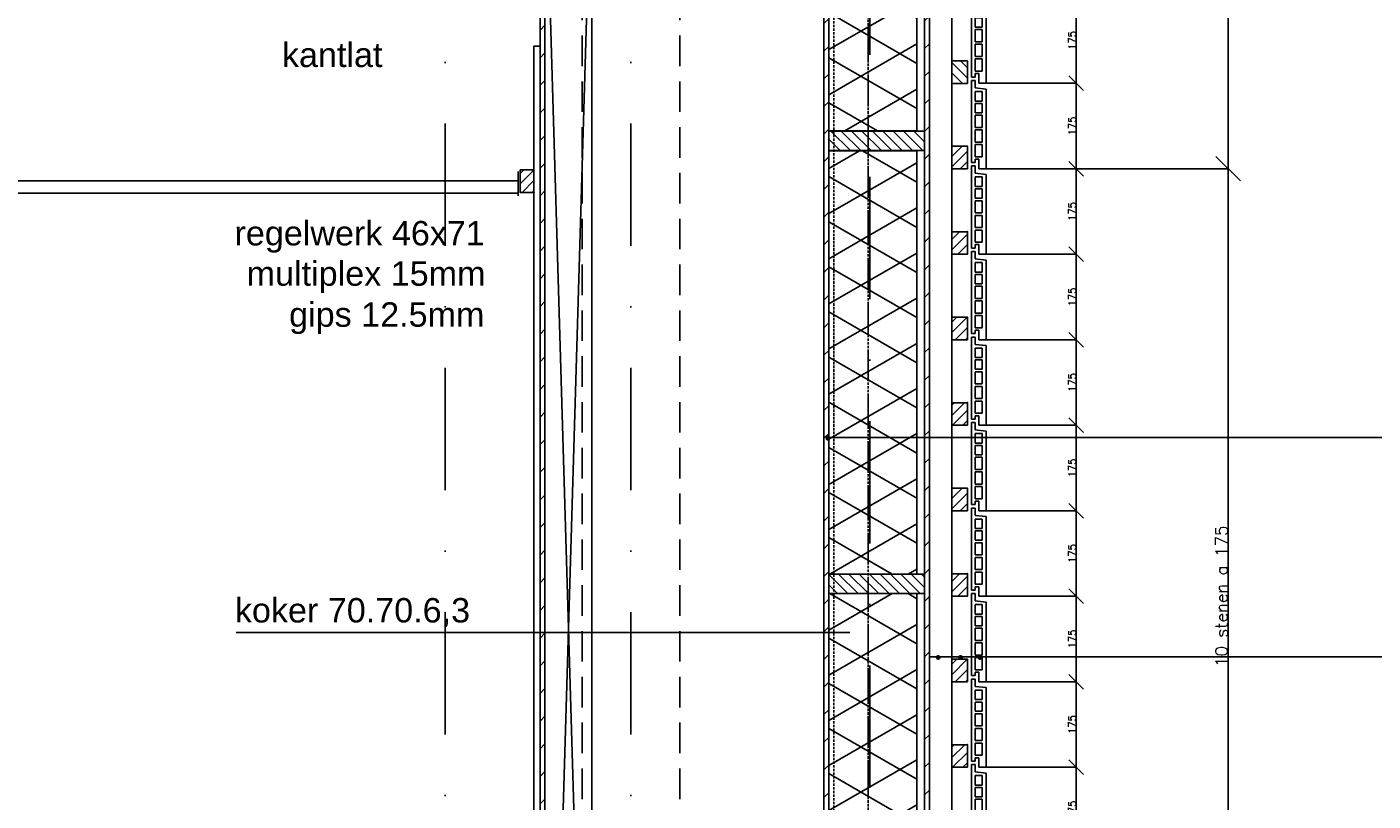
# Model space of a CAD drawing. Extents: x 0 to 317513, y 0 to 193913.
# Tile 95 of 105: x 237391 to 240147, y 162255 to 163839. Entities that reach past the tile are written whole.
import ezdxf

# ---------------------------------------------------------------- set-up
doc = ezdxf.new("R2010")
doc.units = 0
doc.header["$LTSCALE"] = 20
doc.header["$MEASUREMENT"] = 0
doc.header["$PDSIZE"] = -1
for name, pattern in [('DASHDOT', [25, 12.5, -6.25, 0, -6.25]), ('DASHED2', [0.375, 0.25, -0.125]), ('DD1', [2.66667, 1.66667, -0.5, 0, -0.5]), ('HIDDEN2', [4.6875, 3.125, -1.5625])]:
    doc.linetypes.add(name, pattern=pattern)
doc.layers.get('0').update_dxf_attribs({"linetype": 'CONTINUOUS'})
doc.layers.get('DEFPOINTS').update_dxf_attribs({"linetype": 'CONTINUOUS'})
for name, color, linetype in [('A--01A1_ACEER', 1, 'CONTINUOUS'), ('A--A21--_F-23-', 9, 'CONTINUOUS'), ('A--A25--_F--3-', 9, 'CONTINUOUS'), ('A--A42--_F--3-', 9, 'CONTINUOUS'), ('A--A42--_F-23-', 9, 'CONTINUOUS'), ('A--L21--', 3, 'CONTINUOUS'), ('A--L21D3_BUITENWAND', 3, 'CONTINUOUS'), ('A--L25--', 7, 'CONTINUOUS'), ('A--L25--_F-23-', 7, 'CONTINUOUS'), ('A--L28D1_KONSTRUKTIES', 1, 'CONTINUOUS'), ('A--L28DC1_KONSTRUKTIES', 1, 'HIDDEN2'), ('A--L31--', 2, 'CONTINUOUS'), ('A--L31D1_BUITENKOZIJN', 1, 'CONTINUOUS'), ('A--L35-D2-_PLAFONDS', 2, 'CONTINUOUS'), ('A--L35-D4-_PLAFONDS', 4, 'CONTINUOUS'), ('A--L42--', 7, 'CONTINUOUS'), ('A--L42--_F--3-', 7, 'CONTINUOUS'), ('A--L42--_F-23-', 7, 'CONTINUOUS'), ('A--M$1A-_F123-', 1, 'CONTINUOUS'), ('A--T$1A-_F123_20', 1, 'CONTINUOUS'), ('A--T01A-25_TEKST', 2, 'CONTINUOUS'), ('STRAMIEN', 8, 'DD1'), ('X--LR---_CP', 7, 'CONTINUOUS')]:
    doc.layers.add(name, color=color, linetype=linetype)
doc.styles.add('EB2', font='ARIAL.TTF')
doc.styles.add('MAATLIJN', font='ROMANS')
doc.dimstyles.new('ALFA25', dxfattribs={"dimscale": 0.3, "dimtxt": 50, "dimasz": 100, "dimexe": 0, "dimexo": 0, "dimgap": 2, "dimtad": 1, "dimdec": 0, "dimzin": 0, "dimdsep": 46, "dimtxsty": 'MAATLIJN', "dimblk1": 'OBLIQUE', "dimblk2": 'OBLIQUE', "dimsah": 1, "dimcen": 0, "dimclrd": 1, "dimclre": 1, "dimclrt": 2, "dimadec": 0, "dimazin": 0, "dimtfac": 0.75, "dimtdec": 4, "dimtix": 1, "dimtmove": 2, "dimatfit": 3, "dimldrblk": 'OBLIQUE', "dimfxl": 0, "dimtvp": 1.5, "dimtolj": 1, "dimtzin": 0, "dimarcsym": 0})
pattern_1 = [(45, (0, 0), (-10.6066, 10.6066), [])]

# ---------------------------------------------------------------- blocks, each defined once
blk = doc.blocks.new('_OBLIQUE')
at = {"color": 0, "linetype": 'ByBlock'}
blk.add_line((-0.5, -0.5), (0.5, 0.5), dxfattribs=at)
blk = doc.blocks.new('*D396')
at = {"layer": 'A--M$1A-_F123-', "color": 1, "lineweight": -2}
for p, q in [((239354.3, 163549.3), (239538.8, 163549.3)), ((239538.8, 163374.3), (239538.8, 163549.3)), ((239354.3, 163374.3), (239538.8, 163374.3))]:
    blk.add_line(p, q, dxfattribs=at)
at = {"layer": 'DEFPOINTS', "color": 0}
for p in [(239354.3, 163549.3), (239538.8, 163549.3), (239354.3, 163374.3)]:
    blk.add_point(p, dxfattribs=at)
at = {"layer": 'A--M$1A-_F123-', "color": 1, "lineweight": -2, "xscale": 30, "yscale": 30, "zscale": 30}
for p, rotation in [((239538.8, 163549.3), 90), ((239538.8, 163374.3), 270)]:
    blk.add_blockref('_OBLIQUE', p, dxfattribs=dict(at, rotation=rotation))
at = {"layer": 'A--M$1A-_F123-', "color": 2, "insert": (239530.7, 163461.8), "char_height": 15, "attachment_point": 5, "rotation": 90, "style": 'MAATLIJN'}
blk.add_mtext('\\A1;175', dxfattribs=at)
blk = doc.blocks.new('*D397')
at = {"layer": 'A--M$1A-_F123-', "color": 1, "lineweight": -2}
for p, q in [((239354.3, 163724.3), (239538.8, 163724.3)), ((239538.8, 163549.3), (239538.8, 163724.3)), ((239354.3, 163549.3), (239538.8, 163549.3))]:
    blk.add_line(p, q, dxfattribs=at)
at = {"layer": 'DEFPOINTS', "color": 0}
for p in [(239354.3, 163724.3), (239538.8, 163724.3), (239354.3, 163549.3)]:
    blk.add_point(p, dxfattribs=at)
at = {"layer": 'A--M$1A-_F123-', "color": 1, "lineweight": -2, "xscale": 30, "yscale": 30, "zscale": 30}
for p, rotation in [((239538.8, 163724.3), 90), ((239538.8, 163549.3), 270)]:
    blk.add_blockref('_OBLIQUE', p, dxfattribs=dict(at, rotation=rotation))
at = {"layer": 'A--M$1A-_F123-', "color": 2, "insert": (239530.7, 163636.8), "char_height": 15, "attachment_point": 5, "rotation": 90, "style": 'MAATLIJN'}
blk.add_mtext('\\A1;175', dxfattribs=at)
blk = doc.blocks.new('*D398')
at = {"layer": 'A--M$1A-_F123-', "color": 1, "lineweight": -2}
for p, q in [((239354.3, 163899.3), (239538.8, 163899.3)), ((239538.8, 163724.3), (239538.8, 163899.3)), ((239354.3, 163724.3), (239538.8, 163724.3))]:
    blk.add_line(p, q, dxfattribs=at)
at = {"layer": 'DEFPOINTS', "color": 0}
for p in [(239354.3, 163899.3), (239538.8, 163899.3), (239354.3, 163724.3)]:
    blk.add_point(p, dxfattribs=at)
at = {"layer": 'A--M$1A-_F123-', "color": 1, "lineweight": -2, "xscale": 30, "yscale": 30, "zscale": 30}
for p, rotation in [((239538.8, 163899.3), 90), ((239538.8, 163724.3), 270)]:
    blk.add_blockref('_OBLIQUE', p, dxfattribs=dict(at, rotation=rotation))
at = {"layer": 'A--M$1A-_F123-', "color": 2, "insert": (239530.7, 163811.8), "char_height": 15, "attachment_point": 5, "rotation": 90, "style": 'MAATLIJN'}
blk.add_mtext('\\A1;175', dxfattribs=at)
blk = doc.blocks.new('*U836')
at = {"layer": 'A--A42--_F-23-', "linetype": 'Continuous'}
h = blk.add_hatch(dxfattribs=at)
h.set_pattern_fill('ALFALINE', color=256, scale=40, style=0)
h.set_pattern_definition([(45, (-239233.298, -160121.32), (-28.284271, 28.284271), [])])
h.paths.add_polyline_path([(0, 0), (-5, 0), (-5, 5194), (0, 5194), (5, 5194), (5, 0)])
at = {"layer": 'A--L42--_F-23-', "color": 2, "linetype": 'Continuous'}
for points in [[(0, 0), (-5, 0), (-5, 5194), (0, 5194)], [(0, 0), (5, 0), (5, 5194), (0, 5194)]]:
    blk.add_lwpolyline(points, dxfattribs=at)
blk = doc.blocks.new('*D406')
at = {"layer": 'A--M$1A-_F123-', "color": 1, "lineweight": -2}
for p, q in [((239429.1, 163549.3), (239849.9, 163549.3)), ((239849.9, 161799.3), (239849.9, 163549.3)), ((239429.1, 161799.3), (239849.9, 161799.3))]:
    blk.add_line(p, q, dxfattribs=at)
at = {"layer": 'DEFPOINTS', "color": 0}
for p in [(239429.1, 163549.3), (239849.9, 163549.3), (239429.1, 161799.3)]:
    blk.add_point(p, dxfattribs=at)
at = {"layer": 'A--M$1A-_F123-', "color": 1, "lineweight": -2, "xscale": 50, "yscale": 50, "zscale": 50}
for p, rotation in [((239849.9, 163549.3), 90), ((239849.9, 161799.3), 270)]:
    blk.add_blockref('_OBLIQUE', p, dxfattribs=dict(at, rotation=rotation))
at = {"layer": 'A--M$1A-_F123-', "color": 2, "insert": (239836.4, 162674.3), "char_height": 25, "attachment_point": 5, "rotation": 90, "style": 'MAATLIJN'}
blk.add_mtext('\\A1;10 stenen a 175', dxfattribs=at)
blk = doc.blocks.new('*D407')
at = {"layer": 'A--M$1A-_F123-', "color": 1, "lineweight": -2}
for p, q in [((239429.1, 165299.3), (239849.9, 165299.3)), ((239849.9, 163549.3), (239849.9, 165299.3)), ((239429.1, 163549.3), (239849.9, 163549.3))]:
    blk.add_line(p, q, dxfattribs=at)
at = {"layer": 'DEFPOINTS', "color": 0}
for p in [(239429.1, 165299.3), (239849.9, 165299.3), (239429.1, 163549.3)]:
    blk.add_point(p, dxfattribs=at)
at = {"layer": 'A--M$1A-_F123-', "color": 1, "lineweight": -2, "xscale": 50, "yscale": 50, "zscale": 50}
for p, rotation in [((239849.9, 165299.3), 90), ((239849.9, 163549.3), 270)]:
    blk.add_blockref('_OBLIQUE', p, dxfattribs=dict(at, rotation=rotation))
at = {"layer": 'A--M$1A-_F123-', "color": 2, "insert": (239836.4, 164424.3), "char_height": 25, "attachment_point": 5, "rotation": 90, "style": 'MAATLIJN'}
blk.add_mtext('\\A1;10 stenen a 175', dxfattribs=at)
blk = doc.blocks.new('*U829')
at = {"layer": 'A--A42--_F-23-', "linetype": 'Continuous'}
h = blk.add_hatch(dxfattribs=at)
h.set_pattern_fill('ALFALINE', color=256, scale=40, style=0)
h.set_pattern_definition([(45, (-239027.343, -160959.32), (-28.284271, 28.284271), [])])
h.paths.add_polyline_path([(0, 0), (-5, 0), (-5, 4358), (0, 4358), (5, 4358), (5, 0)])
at = {"layer": 'A--L42--_F-23-', "color": 2, "linetype": 'Continuous'}
for points in [[(0, 0), (-5, 0), (-5, 4358), (0, 4358)], [(0, 0), (5, 0), (5, 4358), (0, 4358)]]:
    blk.add_lwpolyline(points, dxfattribs=at)
blk = doc.blocks.new('ARGETON175')
at = {"layer": 'A--L21D3_BUITENWAND'}
for p, q in [((0, 168), (-8, 168)), ((-8, 153), (-8, 168)), ((0, 0), (0, 168)), ((-8, 153), (-30, 150.5)), ((-30, 150.5), (-30, -12.5)), ((-22, 145.5), (-22, 126)), ((-8, 145.5), (-22, 145.5)), ((-8, 126), (-8, 145.5)), ((-8, 126), (-22, 126)), ((-8, 121), (-22, 121)), ((-22, 121), (-22, 102)), ((-8, 102), (-8, 121)), ((-22, 102), (-8, 102)), ((-22, 97), (-22, 72)), ((-22, 97), (-8, 97)), ((-8, 72), (-8, 97)), ((-22, 72), (-8, 72)), ((-22, 67), (-22, 42)), ((-22, 67), (-8, 67)), ((-8, 42), (-8, 67)), ((-22, 42), (-8, 42)), ((-22, 37), (-22, 12)), ((-22, 37), (-8, 37)), ((-8, 12), (-8, 37)), ((-22, 12), (-8, 12)), ((-15, 7), (-15, -12.5)), ((-15, 7), (-8, 7)), ((-8, 7), (-8, 0)), ((-8, 0), (0, 0)), ((-30, -12.5), (-15, -12.5))]:
    blk.add_line(p, q, dxfattribs=at)
blk = doc.blocks.new('HOUT46X32')
at = {"layer": 'A--A25--_F--3-'}
h = blk.add_hatch(dxfattribs=at)
h.set_pattern_fill('ALFALINE', color=256, scale=15, style=0, pattern_type=2)
h.set_pattern_definition(pattern_1)
h.paths.add_polyline_path([(0, 0), (0, 46), (32, 46), (32, 0)])
at = {"layer": 'A--L25--_F-23-', "color": 2, "linetype": 'Continuous'}
blk.add_lwpolyline([(0, 0), (0, 46), (32, 46), (32, 0)], close=True, dxfattribs=at)
at = {"layer": 'X--LR---_CP'}
for p in [(0, 0), (0, 0), (32, 0)]:
    blk.add_point(p, dxfattribs=at)
blk = doc.blocks.new('*D370')
at = {"layer": 'A--M$1A-_F123-', "color": 1, "lineweight": -2}
for p, q in [((239354.3, 162324.3), (239538.8, 162324.3)), ((239538.8, 162149.3), (239538.8, 162324.3)), ((239354.3, 162149.3), (239538.8, 162149.3))]:
    blk.add_line(p, q, dxfattribs=at)
at = {"layer": 'DEFPOINTS', "color": 0}
for p in [(239354.3, 162324.3), (239538.8, 162324.3), (239354.3, 162149.3)]:
    blk.add_point(p, dxfattribs=at)
at = {"layer": 'A--M$1A-_F123-', "color": 1, "lineweight": -2, "xscale": 30, "yscale": 30, "zscale": 30}
for p, rotation in [((239538.8, 162324.3), 90), ((239538.8, 162149.3), 270)]:
    blk.add_blockref('_OBLIQUE', p, dxfattribs=dict(at, rotation=rotation))
at = {"layer": 'A--M$1A-_F123-', "color": 2, "insert": (239530.7, 162236.8), "char_height": 15, "attachment_point": 5, "rotation": 90, "style": 'MAATLIJN'}
blk.add_mtext('\\A1;175', dxfattribs=at)
blk = doc.blocks.new('*D371')
at = {"layer": 'A--M$1A-_F123-', "color": 1, "lineweight": -2}
for p, q in [((239354.3, 162499.3), (239538.8, 162499.3)), ((239538.8, 162324.3), (239538.8, 162499.3)), ((239354.3, 162324.3), (239538.8, 162324.3))]:
    blk.add_line(p, q, dxfattribs=at)
at = {"layer": 'DEFPOINTS', "color": 0}
for p in [(239354.3, 162499.3), (239538.8, 162499.3), (239354.3, 162324.3)]:
    blk.add_point(p, dxfattribs=at)
at = {"layer": 'A--M$1A-_F123-', "color": 1, "lineweight": -2, "xscale": 30, "yscale": 30, "zscale": 30}
for p, rotation in [((239538.8, 162499.3), 90), ((239538.8, 162324.3), 270)]:
    blk.add_blockref('_OBLIQUE', p, dxfattribs=dict(at, rotation=rotation))
at = {"layer": 'A--M$1A-_F123-', "color": 2, "insert": (239530.7, 162411.8), "char_height": 15, "attachment_point": 5, "rotation": 90, "style": 'MAATLIJN'}
blk.add_mtext('\\A1;175', dxfattribs=at)
blk = doc.blocks.new('*D372')
at = {"layer": 'A--M$1A-_F123-', "color": 1, "lineweight": -2}
for p, q in [((239354.3, 162674.3), (239538.8, 162674.3)), ((239538.8, 162499.3), (239538.8, 162674.3)), ((239354.3, 162499.3), (239538.8, 162499.3))]:
    blk.add_line(p, q, dxfattribs=at)
at = {"layer": 'DEFPOINTS', "color": 0}
for p in [(239354.3, 162674.3), (239538.8, 162674.3), (239354.3, 162499.3)]:
    blk.add_point(p, dxfattribs=at)
at = {"layer": 'A--M$1A-_F123-', "color": 1, "lineweight": -2, "xscale": 30, "yscale": 30, "zscale": 30}
for p, rotation in [((239538.8, 162674.3), 90), ((239538.8, 162499.3), 270)]:
    blk.add_blockref('_OBLIQUE', p, dxfattribs=dict(at, rotation=rotation))
at = {"layer": 'A--M$1A-_F123-', "color": 2, "insert": (239530.7, 162586.8), "char_height": 15, "attachment_point": 5, "rotation": 90, "style": 'MAATLIJN'}
blk.add_mtext('\\A1;175', dxfattribs=at)
blk = doc.blocks.new('*D373')
at = {"layer": 'A--M$1A-_F123-', "color": 1, "lineweight": -2}
for p, q in [((239354.3, 162849.3), (239538.8, 162849.3)), ((239538.8, 162674.3), (239538.8, 162849.3)), ((239354.3, 162674.3), (239538.8, 162674.3))]:
    blk.add_line(p, q, dxfattribs=at)
at = {"layer": 'DEFPOINTS', "color": 0}
for p in [(239354.3, 162849.3), (239538.8, 162849.3), (239354.3, 162674.3)]:
    blk.add_point(p, dxfattribs=at)
at = {"layer": 'A--M$1A-_F123-', "color": 1, "lineweight": -2, "xscale": 30, "yscale": 30, "zscale": 30}
for p, rotation in [((239538.8, 162849.3), 90), ((239538.8, 162674.3), 270)]:
    blk.add_blockref('_OBLIQUE', p, dxfattribs=dict(at, rotation=rotation))
at = {"layer": 'A--M$1A-_F123-', "color": 2, "insert": (239530.7, 162761.8), "char_height": 15, "attachment_point": 5, "rotation": 90, "style": 'MAATLIJN'}
blk.add_mtext('\\A1;175', dxfattribs=at)
blk = doc.blocks.new('*D374')
at = {"layer": 'A--M$1A-_F123-', "color": 1, "lineweight": -2}
for p, q in [((239354.3, 163024.3), (239538.8, 163024.3)), ((239538.8, 162849.3), (239538.8, 163024.3)), ((239354.3, 162849.3), (239538.8, 162849.3))]:
    blk.add_line(p, q, dxfattribs=at)
at = {"layer": 'DEFPOINTS', "color": 0}
for p in [(239354.3, 163024.3), (239538.8, 163024.3), (239354.3, 162849.3)]:
    blk.add_point(p, dxfattribs=at)
at = {"layer": 'A--M$1A-_F123-', "color": 1, "lineweight": -2, "xscale": 30, "yscale": 30, "zscale": 30}
for p, rotation in [((239538.8, 163024.3), 90), ((239538.8, 162849.3), 270)]:
    blk.add_blockref('_OBLIQUE', p, dxfattribs=dict(at, rotation=rotation))
at = {"layer": 'A--M$1A-_F123-', "color": 2, "insert": (239530.7, 162936.8), "char_height": 15, "attachment_point": 5, "rotation": 90, "style": 'MAATLIJN'}
blk.add_mtext('\\A1;175', dxfattribs=at)
blk = doc.blocks.new('*D375')
at = {"layer": 'A--M$1A-_F123-', "color": 1, "lineweight": -2}
for p, q in [((239354.3, 163199.3), (239538.8, 163199.3)), ((239538.8, 163024.3), (239538.8, 163199.3)), ((239354.3, 163024.3), (239538.8, 163024.3))]:
    blk.add_line(p, q, dxfattribs=at)
at = {"layer": 'DEFPOINTS', "color": 0}
for p in [(239354.3, 163199.3), (239538.8, 163199.3), (239354.3, 163024.3)]:
    blk.add_point(p, dxfattribs=at)
at = {"layer": 'A--M$1A-_F123-', "color": 1, "lineweight": -2, "xscale": 30, "yscale": 30, "zscale": 30}
for p, rotation in [((239538.8, 163199.3), 90), ((239538.8, 163024.3), 270)]:
    blk.add_blockref('_OBLIQUE', p, dxfattribs=dict(at, rotation=rotation))
at = {"layer": 'A--M$1A-_F123-', "color": 2, "insert": (239530.7, 163111.8), "char_height": 15, "attachment_point": 5, "rotation": 90, "style": 'MAATLIJN'}
blk.add_mtext('\\A1;175', dxfattribs=at)
blk = doc.blocks.new('*D376')
at = {"layer": 'A--M$1A-_F123-', "color": 1, "lineweight": -2}
for p, q in [((239354.3, 163374.3), (239538.8, 163374.3)), ((239538.8, 163199.3), (239538.8, 163374.3)), ((239354.3, 163199.3), (239538.8, 163199.3))]:
    blk.add_line(p, q, dxfattribs=at)
at = {"layer": 'DEFPOINTS', "color": 0}
for p in [(239354.3, 163374.3), (239538.8, 163374.3), (239354.3, 163199.3)]:
    blk.add_point(p, dxfattribs=at)
at = {"layer": 'A--M$1A-_F123-', "color": 1, "lineweight": -2, "xscale": 30, "yscale": 30, "zscale": 30}
for p, rotation in [((239538.8, 163374.3), 90), ((239538.8, 163199.3), 270)]:
    blk.add_blockref('_OBLIQUE', p, dxfattribs=dict(at, rotation=rotation))
at = {"layer": 'A--M$1A-_F123-', "color": 2, "insert": (239530.7, 163286.8), "char_height": 15, "attachment_point": 5, "rotation": 90, "style": 'MAATLIJN'}
blk.add_mtext('\\A1;175', dxfattribs=at)
blk = doc.blocks.new('*D377')
at = {"layer": 'A--M$1A-_F123-', "color": 1, "lineweight": -2}
for p, q in [((239354.3, 163549.3), (239538.8, 163549.3)), ((239538.8, 163374.3), (239538.8, 163549.3)), ((239354.3, 163374.3), (239538.8, 163374.3))]:
    blk.add_line(p, q, dxfattribs=at)
at = {"layer": 'DEFPOINTS', "color": 0}
for p in [(239354.3, 163549.3), (239538.8, 163549.3), (239354.3, 163374.3)]:
    blk.add_point(p, dxfattribs=at)
at = {"layer": 'A--M$1A-_F123-', "color": 1, "lineweight": -2, "xscale": 30, "yscale": 30, "zscale": 30}
for p, rotation in [((239538.8, 163549.3), 90), ((239538.8, 163374.3), 270)]:
    blk.add_blockref('_OBLIQUE', p, dxfattribs=dict(at, rotation=rotation))
at = {"layer": 'A--M$1A-_F123-', "color": 2, "insert": (239530.7, 163461.8), "char_height": 15, "attachment_point": 5, "rotation": 90, "style": 'MAATLIJN'}
blk.add_mtext('\\A1;175', dxfattribs=at)
blk = doc.blocks.new('NH40_196')
at = {"layer": 'A--A25--_F--3-'}
h = blk.add_hatch(dxfattribs=at)
h.set_pattern_fill('ALFALINE', color=256, scale=15, style=0, pattern_type=2)
h.set_pattern_definition([(45, (-6, 0), (-10.6066, 10.6066), [])])
h.paths.add_polyline_path([(0, 0), (0, 196), (40, 196), (40, 0)])
at = {"layer": 'A--L25--_F-23-', "color": 2, "linetype": 'Continuous'}
blk.add_lwpolyline([(0, 0), (0, 196), (40, 196), (40, 0)], close=True, dxfattribs=at)
at = {"layer": 'X--LR---_CP'}
for p in [(0, 0), (0, 0), (40, 0)]:
    blk.add_point(p, dxfattribs=at)
blk = doc.blocks.new('Q020259-')
at = {"layer": 'A--A25--_F--3-'}
h = blk.add_hatch(dxfattribs=at)
h.set_pattern_fill('ALFALINE', color=256, scale=15, style=0, pattern_type=2)
h.set_pattern_definition(pattern_1)
h.paths.add_polyline_path([(0, 0), (0, 46), (28, 46), (28, 0)])
at = {"layer": 'A--L25--_F-23-', "color": 2, "linetype": 'Continuous'}
blk.add_lwpolyline([(0, 0), (0, 46), (28, 46), (28, 0)], close=True, dxfattribs=at)
at = {"layer": 'X--LR---_CP'}
for p in [(0, 0), (0, 0), (28, 0)]:
    blk.add_point(p, dxfattribs=at)
blk = doc.blocks.new('*U797')
at = {"layer": 'A--A42--_F-23-', "linetype": 'Continuous'}
h = blk.add_hatch(dxfattribs=at)
h.set_pattern_fill('ALFALINE', color=256, scale=40, style=0)
h.set_pattern_definition([(45, (-238446.343, -164279.32), (-28.284271, 28.284271), [])])
h.paths.add_polyline_path([(0, 0), (5, 0), (5, -6045), (0, -6045), (-5, -6045), (-5, 0)])
at = {"layer": 'A--L42--_F-23-', "color": 2, "linetype": 'Continuous'}
for points in [[(0, 0), (-5, 0), (-5, -6045), (0, -6045)], [(0, 0), (5, 0), (5, -6045), (0, -6045)]]:
    blk.add_lwpolyline(points, dxfattribs=at)
blk = doc.blocks.new('*U796')
at = {"layer": 'A--A42--_F--3-', "linetype": 'Continuous'}
h = blk.add_hatch(dxfattribs=at)
h.set_pattern_fill('ALFALINE', color=256, scale=40, angle=45, style=0)
h.set_pattern_definition([(90, (-238435.093, -159525.63), (-40, 7e-15), [])])
h.paths.add_polyline_path([(0, 0), (-6.2, 0), (-6.2, 4274.7), (0, 4274.7), (6.2, 4274.7), (6.2, 0)])
at = {"layer": 'A--L42--_F--3-', "color": 3, "linetype": 'Continuous'}
for points in [[(0, 0), (-6.2, 0), (-6.2, 4274.7), (0, 4274.7)], [(0, 0), (-6.2, 0), (-6.2, 4274.7), (0, 4274.7)], [(0, 0), (-6.2, 0), (-6.2, 4274.7), (0, 4274.7)], [(0, 0), (6.2, 0), (6.2, 4274.7), (0, 4274.7)]]:
    blk.add_lwpolyline(points, dxfattribs=at)

msp = doc.modelspace()

# ---------------------------------------------------------------- hatches: boundary and pattern name
at = {"layer": 'A--A21--_F-23-'}
h = msp.add_hatch(dxfattribs=at)
h.set_pattern_fill('ALFAISO', color=256, scale=80, angle=270, style=0, pattern_type=2)
h.set_pattern_definition([(210, (351498.34, 60970.06), (-40, 69.282032), []), (150, (351498.34, 60970.06), (40, 69.282032), [])])
h.paths.add_polyline_path([(239032.8, 164532.7), (239212.8, 164532.7), (239212.8, 163626.8), (239032.8, 163626.8)])
h = msp.add_hatch(dxfattribs=at)
h.set_pattern_fill('ALFAISO', color=256, scale=80, angle=270, style=0, pattern_type=2)
h.set_pattern_definition([(210, (351498.34, 59156.506), (-40, 69.282032), []), (150, (351498.34, 59156.506), (40, 69.282032), [])])
h.paths.add_polyline_path([(239032.8, 163585.8), (239212.8, 163585.8), (239212.8, 162719.6), (239032.8, 162719.6)])
h = msp.add_hatch(dxfattribs=at)
h.set_pattern_fill('ALFAISO', color=256, scale=80, angle=270, style=0, pattern_type=2)
h.set_pattern_definition([(150, (351498.34, 266242.6), (-40, -69.282032), []), (210, (351498.34, 266242.6), (40, -69.282032), [])])
h.paths.add_polyline_path([(239032.8, 161813.3), (239212.8, 161813.3), (239212.8, 162679.6), (239032.8, 162679.6)])

# ---------------------------------------------------------------- linework, layer by layer
at = {"layer": 'A--01A1_ACEER'}
for p, q in [((238547.3, 160981.7), (238451.3, 164233.3)), ((238451.3, 160981.7), (238547.3, 164233.3)), ((238547.3, 164233.3), (238547.3, 160981.7))]:
    msp.add_line(p, q, dxfattribs=at)
at = {"layer": 'A--01A1_ACEER', "linetype": 'DASHED2'}
msp.add_lwpolyline([(238631.3, 164196.3), (239042.8, 164196.3), (239042.8, 160999.3), (239112.8, 160999.3), (239112.8, 164266.3), (239042.3, 164266.3), (239042.3, 164266.3), (238631.3, 164266.3)], close=True, dxfattribs=at)
at = {"layer": 'A--L21--'}
for points in [[(239032.8, 164532.7), (239212.8, 164532.7), (239212.8, 163626.8), (239032.8, 163626.8)], [(239032.8, 163585.8), (239212.8, 163585.8), (239212.8, 162719.6), (239032.8, 162719.6)], [(239032.8, 161813.3), (239212.8, 161813.3), (239212.8, 162679.6), (239032.8, 162679.6)]]:
    msp.add_lwpolyline(points, close=True, dxfattribs=at)
at = {"layer": 'A--L28D1_KONSTRUKTIES', "linetype": 'DASHDOT'}
msp.add_line((239116.7, 164532.7), (239116.7, 160581.4), dxfattribs=at)
at = {"layer": 'A--L28DC1_KONSTRUKTIES'}
for p, q in [((239112.8, 160959.3), (239112.8, 164279.3)), ((238527.3, 164009.3), (238527.3, 160959.3)), ((238727.3, 164009.3), (238727.3, 160959.3))]:
    msp.add_line(p, q, dxfattribs=at)
at = {"layer": 'A--L31--'}
for p, q in [((239284.3, 165317.4), (239284.3, 163579.3)), ((239284.3, 163634.8), (239284.3, 160121.3))]:
    msp.add_line(p, q, dxfattribs=at)
at = {"layer": 'A--L31D1_BUITENKOZIJN'}
for p, q in [((238451.3, 160981.7), (238451.3, 164279.3)), ((239075.5, 162600.3), (237819.3, 162600.3))]:
    msp.add_line(p, q, dxfattribs=at)
at = {"layer": 'A--L35-D2-_PLAFONDS'}
msp.add_lwpolyline([(232737.7, 163524.1), (238396.6, 163524.1), (238396.6, 163499.1), (232737.7, 163499.1)], close=True, dxfattribs=at)
at = {"layer": 'A--L35-D4-_PLAFONDS'}
msp.add_line((238396.6, 163493.5), (238396.6, 163543.5), dxfattribs=at)
at = {"layer": 'A--T$1A-_F123_20', "const_width": 4.75}
for points in [[(239027.9, 162997.8, 1), (239033.2, 162997.8, 1)], [(239253.7, 162549, 1), (239258.9, 162549, 1)], [(239299.5, 162549, 1), (239304.7, 162549, 1)], [(239339.2, 162549, 1), (239344.4, 162549, 1)]]:
    msp.add_lwpolyline(points, format="xyb", close=True, dxfattribs=at)
at = {"layer": 'A--T01A-25_TEKST'}
for p, q in [((241648.2, 162999.2), (239030.5, 162999.2)), ((241648.2, 162550.3), (239239, 162550.3))]:
    msp.add_line(p, q, dxfattribs=at)
at = {"layer": 'STRAMIEN', "linetype": 'DASHDOT'}
for p, q in [((238247.3, 168142.5), (238247.3, 148770)), ((238627.3, 168142.5), (238627.3, 148770))]:
    msp.add_line(p, q, dxfattribs=at)

# ---------------------------------------------------------------- block references
at = {"xscale": -1}
for p in [(239324.3, 163736.8), (239324.3, 163561.8), (239324.3, 163386.8), (239324.3, 163211.8), (239324.3, 163036.8), (239324.3, 162861.8), (239324.3, 162686.8), (239324.3, 162511.8), (239324.3, 162336.8), (239324.3, 162161.8)]:
    msp.add_blockref('ARGETON175', p, dxfattribs=at)
at = {"layer": 'A--L25--', "xscale": -1}
msp.add_blockref('HOUT46X32', (239316.3, 163723.8), dxfattribs=at)
at = {"layer": 'A--L25--'}
for name, p, rotation in [('NH40_196', (239228.3, 163586.3), 90), ('HOUT46X32', (239316.3, 163595.3), 180), ('HOUT46X32', (239316.3, 163420.3), 180), ('HOUT46X32', (239316.3, 163245.3), 180), ('HOUT46X32', (239316.3, 163070.3), 180), ('HOUT46X32', (239316.3, 162895.3), 180), ('NH40_196', (239228.3, 162679.6), 90), ('HOUT46X32', (239316.3, 162720.3), 180), ('HOUT46X32', (239316.3, 162545.3), 180), ('HOUT46X32', (239316.3, 162370.3), 180)]:
    msp.add_blockref(name, p, dxfattribs=dict(at, rotation=rotation))
msp.add_blockref('Q020259-', (238400.8, 163500.6), dxfattribs=at)
at = {"layer": 'A--L42--'}
for name, p in [('*U829', (239027.3, 160959.3)), ('*U836', (239233.3, 160121.3)), ('*U797', (238446.3, 164279.3)), ('*U796', (238435.1, 159525.6))]:
    msp.add_blockref(name, p, dxfattribs=at)

# ---------------------------------------------------------------- texts
at = {"layer": 'A--T$1A-_F123_20', "style": 'EB2'}
for s, p in [('kantlat', (237912.9, 163757.3)), ('regelwerk 46x71', (237815.8, 163392.3)), ('multiplex 15mm ', (237840.6, 163309.7)), ('gips 12.5mm', (237927.6, 163225.8)), ('koker 70.70.6,3', (237816.6, 162620.6))]:
    msp.add_text(s, height=50, dxfattribs=at).set_placement(p)

# ---------------------------------------------------------------- dimensions: what is measured, and where the dimension line sits
at = {"layer": 'A--M$1A-_F123-'}
for base, p1, p2, picture, middle in [((239849.9, 165299.3), (239429.1, 163549.3), (239429.1, 165299.3), '*D407', (239836.4, 164424.3)), ((239849.9, 163549.3), (239429.1, 161799.3), (239429.1, 163549.3), '*D406', (239836.4, 162674.3))]:
    dim = msp.add_linear_dim(base=base, p1=p1, p2=p2, angle=90, text='10 stenen a 175', dimstyle='ALFA25', override={"dimscale": 0.5}, dxfattribs=at)
    dim.commit()
    dim.dimension.update_dxf_attribs({"geometry": picture, "text_midpoint": middle})
for base, p1, p2, picture, middle in [((239538.8, 163899.3), (239354.3, 163724.3), (239354.3, 163899.3), '*D398', (239530.7, 163811.8)), ((239538.8, 163724.3), (239354.3, 163549.3), (239354.3, 163724.3), '*D397', (239530.7, 163636.8)), ((239538.8, 163549.3), (239354.3, 163374.3), (239354.3, 163549.3), '*D396', (239530.7, 163461.8)), ((239538.8, 163549.3), (239354.3, 163374.3), (239354.3, 163549.3), '*D377', (239530.7, 163461.8)), ((239538.8, 163374.3), (239354.3, 163199.3), (239354.3, 163374.3), '*D376', (239530.7, 163286.8)), ((239538.8, 163199.3), (239354.3, 163024.3), (239354.3, 163199.3), '*D375', (239530.7, 163111.8)), ((239538.8, 163024.3), (239354.3, 162849.3), (239354.3, 163024.3), '*D374', (239530.7, 162936.8)), ((239538.8, 162849.3), (239354.3, 162674.3), (239354.3, 162849.3), '*D373', (239530.7, 162761.8)), ((239538.8, 162674.3), (239354.3, 162499.3), (239354.3, 162674.3), '*D372', (239530.7, 162586.8)), ((239538.8, 162499.3), (239354.3, 162324.3), (239354.3, 162499.3), '*D371', (239530.7, 162411.8)), ((239538.8, 162324.3), (239354.3, 162149.3), (239354.3, 162324.3), '*D370', (239530.7, 162236.8))]:
    dim = msp.add_linear_dim(base=base, p1=p1, p2=p2, angle=90, dimstyle='ALFA25', override={"dimscale": 0.3}, dxfattribs=at)
    dim.commit()
    dim.dimension.update_dxf_attribs({"geometry": picture, "text_midpoint": middle})

doc.saveas('drawing.dxf')
